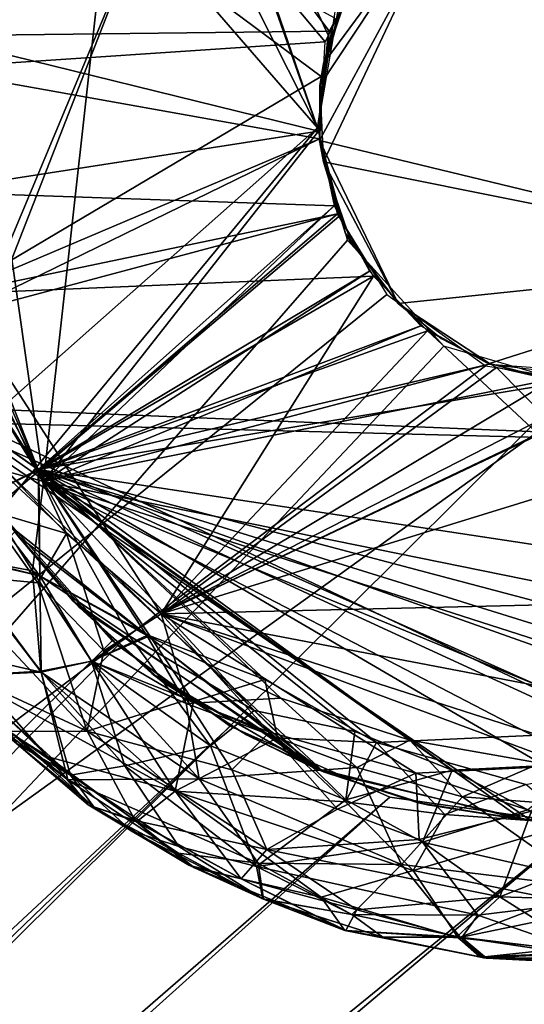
# Model space of a CAD drawing. Header units: inches. Extents: x -7.3 to 7.3, y -7.3 to 7.3.
# Tile 5 of 13: x -0.8 to -0.1, y -1.2 to 0.1. Entities that reach past the tile are written whole.
import ezdxf

# ---------------------------------------------------------------- set-up
doc = ezdxf.new("R2010")
doc.units = ezdxf.units.IN
doc.layers.get('0').update_dxf_attribs({"true_color": 0xc2ced6})

msp = doc.modelspace()

# ---------------------------------------------------------------- linework, layer by layer
for points in [[(-2.1183, 5.0486), (-3.8058, 3.9343), (-0.3764, -0.021), (-2.1183, 5.0486)], [(-0.3764, -0.021), (-0.3511, 0.1433), (-2.1183, 5.0486), (-0.3764, -0.021)], [(-3.7011, -4.0355), (-0.3764, -0.021), (-3.8058, 3.9343), (-3.7011, -4.0355)], [(-0.3635, 0.9169), (-0.9583, 0.231), (-0.8887, -0.429), (-0.3635, 0.9169)], [(-0.3417, 0.9257), (-0.8988, -0.4083), (-0.9546, 0.245), (-0.3417, 0.9257)], [(0.8592, -0.4808), (-0.8988, -0.4083), (-0.3417, 0.9257), (0.8592, -0.4808)], [(-0.3635, 0.9169), (-0.8887, -0.429), (0.8627, -0.4745), (-0.3635, 0.9169)], [(-4.2497, -3.4546), (-0.7818, 0.7818), (-0.3764, -0.021), (-4.2497, -3.4546)], [(-0.7818, 0.7818), (-0.3447, 0.1619), (-0.3764, -0.021), (-0.7818, 0.7818)], [(-0.8727, 0.304), (-0.6236, 0.6814), (-0.7561, -0.5113), (-0.8727, 0.304)], [(-0.7561, -0.5113), (-0.6236, 0.6814), (-0.3747, -0.0257), (-0.7561, -0.5113)], [(-0.3621, 0.1083), (-0.3747, -0.0257), (-0.6236, 0.6814), (-0.3621, 0.1083)], [(-0.3621, 0.1083), (-0.6236, 0.6814), (-0.2951, 0.2331), (-0.3621, 0.1083)], [(-0.715, 0.5888), (-0.3602, 0.113), (-0.9126, 0.1064), (-0.715, 0.5888)], [(-0.715, 0.5888), (-0.2951, 0.2331), (-0.3602, 0.113), (-0.715, 0.5888)], [(-0.7279, 0.5306), (-0.9193, 0.0612), (-0.3654, 0.0981), (-0.7279, 0.5306)], [(-0.3654, 0.0981), (-0.3019, 0.2239), (-0.7279, 0.5306), (-0.3654, 0.0981)], [(-0.8329, 0.393), (-0.88, -0.2513), (-0.3711, 0.0504), (-0.8329, 0.393)], [(-0.3521, 0.131), (-0.8329, 0.393), (-0.3711, 0.0504), (-0.3521, 0.131)], [(-0.3678, 0.0681), (-0.1709, 0.3352), (-0.3733, -0.0385), (-0.3678, 0.0681)], [(-0.1709, 0.3352), (0.313, -0.2047), (-0.3733, -0.0385), (-0.1709, 0.3352)], [(-0.18, 0.3297), (-0.3374, 0.1671), (-0.3732, 0.0375), (-0.18, 0.3297)], [(-0.18, 0.3297), (-0.3732, 0.0375), (-0.3678, -0.0681), (-0.18, 0.3297)], [(-0.1709, 0.3352), (-0.3678, 0.0681), (-0.3297, 0.18), (-0.1709, 0.3352)], [(0.313, -0.2047), (-0.18, 0.3297), (-0.3678, -0.0681), (0.313, -0.2047)], [(-0.9239, -0.1308), (-0.8727, 0.304), (-0.7561, -0.5113), (-0.9239, -0.1308)], [(-0.3374, 0.1671), (-0.3297, 0.18), (-0.3678, 0.0681), (-0.3374, 0.1671)], [(-0.3374, 0.1671), (-0.3678, 0.0681), (-0.3732, 0.0375), (-0.3374, 0.1671)], [(-0.3747, -0.0257), (-0.9126, 0.1064), (-0.3602, 0.113), (-0.3747, -0.0257)], [(-0.9193, 0.0612), (-0.3736, -0.0364), (-0.3654, 0.0981), (-0.9193, 0.0612)], [(-0.3747, -0.0257), (-0.9169, -0.1096), (-0.9126, 0.1064), (-0.3747, -0.0257)], [(-0.8748, -0.2807), (-0.3736, -0.0364), (-0.9193, 0.0612), (-0.8748, -0.2807)], [(-0.3732, 0.0375), (-0.3678, 0.0681), (-0.3733, -0.0385), (-0.3732, 0.0375)], [(-0.3711, 0.0504), (-0.88, -0.2513), (-0.3736, -0.0364), (-0.3711, 0.0504)], [(-0.3678, -0.0681), (-0.3732, 0.0375), (-0.3733, -0.0385), (-0.3678, -0.0681)], [(-4.2497, -3.4546), (-0.3764, -0.021), (-0.3466, -0.1439), (-4.2497, -3.4546)], [(-3.7011, -4.0355), (-0.3347, -0.1767), (-0.3764, -0.021), (-3.7011, -4.0355)], [(-0.9169, -0.1096), (-0.3747, -0.0257), (-0.3532, -0.1294), (-0.9169, -0.1096)], [(-0.7561, -0.5113), (-0.3747, -0.0257), (-0.3532, -0.1294), (-0.7561, -0.5113)], [(-0.3487, -0.1403), (-0.3736, -0.0364), (-0.88, -0.2513), (-0.3487, -0.1403)], [(-0.8748, -0.2807), (-0.3487, -0.1403), (-0.3736, -0.0364), (-0.8748, -0.2807)], [(-0.3733, -0.0385), (-0.2645, -0.2645), (-0.3372, -0.1674), (-0.3733, -0.0385)], [(-0.2645, -0.2645), (-0.3733, -0.0385), (0.313, -0.2047), (-0.2645, -0.2645)], [(-0.3372, -0.1674), (-0.3678, -0.0681), (-0.3733, -0.0385), (-0.3372, -0.1674)], [(-0.3678, -0.0681), (-0.3297, -0.18), (-0.2645, -0.2645), (-0.3678, -0.0681)], [(-0.2645, -0.2645), (0.313, -0.2047), (-0.3678, -0.0681), (-0.2645, -0.2645)], [(-0.3372, -0.1674), (-0.3297, -0.18), (-0.3678, -0.0681), (-0.3372, -0.1674)], [(-0.7635, -0.4948), (-0.9239, -0.2435), (-0.9169, -0.1096), (-0.7635, -0.4948)], [(-0.9169, -0.1096), (-0.3532, -0.1294), (-0.7635, -0.4948), (-0.9169, -0.1096)], [(-0.8808, -0.3098), (-0.9239, -0.1308), (-0.7561, -0.5113), (-0.8808, -0.3098)], [(-0.7635, -0.4948), (-0.3532, -0.1294), (-0.3043, -0.2196), (-0.7635, -0.4948)], [(-0.7561, -0.5113), (-0.3532, -0.1294), (-0.3043, -0.2196), (-0.7561, -0.5113)], [(-4.2497, -3.4546), (-0.3466, -0.1439), (-0.2801, -0.2522), (-4.2497, -3.4546)], [(-0.2986, -0.2268), (-0.3487, -0.1403), (-0.88, -0.2513), (-0.2986, -0.2268)], [(-0.7627, -0.4956), (-0.3487, -0.1403), (-0.8748, -0.2807), (-0.7627, -0.4956)], [(-0.7627, -0.4956), (-0.2986, -0.2268), (-0.3487, -0.1403), (-0.7627, -0.4956)], [(-0.2011, -0.3237), (-0.3347, -0.1767), (-3.7011, -4.0355), (-0.2011, -0.3237)], [(-0.3297, -0.18), (-0.3372, -0.1674), (-0.2645, -0.2645), (-0.3297, -0.18)], [(-0.3372, -0.1674), (-0.2645, -0.2645), (-0.2645, -0.2645), (-0.3372, -0.1674)], [(0.313, -0.2047), (-0.1377, -0.3478), (-0.2645, -0.2645), (0.313, -0.2047)], [(-0.2645, -0.2645), (-0.1377, -0.3478), (0.313, -0.2047), (-0.2645, -0.2645)], [(0.313, -0.2047), (-0.0428, -0.3731), (-0.1377, -0.3478), (0.313, -0.2047)], [(0.313, -0.2047), (-0.1377, -0.3478), (-0.0339, -0.3746), (0.313, -0.2047)], [(-0.2986, -0.2268), (-0.88, -0.2513), (-0.5929, -0.695), (-0.2986, -0.2268)], [(-0.7635, -0.4948), (-0.3043, -0.2196), (-0.233, -0.2954), (-0.7635, -0.4948)], [(-0.2986, -0.2268), (-0.7627, -0.4956), (-0.2236, -0.3024), (-0.2986, -0.2268)], [(-0.7561, -0.5113), (-0.3043, -0.2196), (-0.233, -0.2954), (-0.7561, -0.5113)], [(-0.2986, -0.2268), (-0.5929, -0.695), (-0.2236, -0.3024), (-0.2986, -0.2268)], [(-0.8732, -0.4171), (-0.9239, -0.2435), (-0.7635, -0.4948), (-0.8732, -0.4171)], [(-0.5929, -0.695), (0.8889, -0.2376), (0.1769, -0.3299), (-0.5929, -0.695)], [(-0.5929, -0.695), (0.6417, -0.6658), (0.8889, -0.2376), (-0.5929, -0.695)], [(-4.2497, -3.4546), (-0.2801, -0.2522), (-0.1433, -0.3511), (-4.2497, -3.4546)], [(-0.88, -0.2513), (-0.8751, -0.428), (-0.7242, -0.5835), (-0.88, -0.2513)], [(-0.88, -0.2513), (-0.7242, -0.5835), (-0.5929, -0.695), (-0.88, -0.2513)], [(-0.2047, -0.313), (-0.2645, -0.2645), (-0.1377, -0.3478), (-0.2047, -0.313)], [(-0.1377, -0.3478), (-0.2645, -0.2645), (-0.2047, -0.313), (-0.1377, -0.3478)], [(-0.2645, -0.2645), (-0.2645, -0.2645), (-0.2047, -0.313), (-0.2645, -0.2645)], [(-0.2645, -0.2645), (-0.2047, -0.313), (-0.2047, -0.313), (-0.2645, -0.2645)], [(-0.8748, -0.2807), (-0.8734, -0.4177), (-0.7627, -0.4956), (-0.8748, -0.2807)], [(-0.7635, -0.4948), (-0.233, -0.2954), (-0.1383, -0.3489), (-0.7635, -0.4948)], [(-0.7561, -0.5113), (-0.233, -0.2954), (-0.1383, -0.3489), (-0.7561, -0.5113)], [(-0.8694, -0.4806), (-0.8808, -0.3098), (-0.7561, -0.5113), (-0.8694, -0.4806)], [(0.3561, -0.8438), (-0.2236, -0.3024), (-0.7627, -0.4956), (0.3561, -0.8438)], [(-0.5929, -0.695), (-0.1279, -0.3532), (-0.2236, -0.3024), (-0.5929, -0.695)], [(0.3561, -0.8438), (-0.1279, -0.3532), (-0.2236, -0.3024), (0.3561, -0.8438)], [(-0.2047, -0.313), (-0.2047, -0.313), (-0.1377, -0.3478), (-0.2047, -0.313)], [(-0.2047, -0.313), (-0.1377, -0.3478), (-0.1377, -0.3478), (-0.2047, -0.313)], [(-0.021, -0.3764), (-0.2011, -0.3237), (-3.7011, -4.0355), (-0.021, -0.3764)], [(-0.5929, -0.695), (0.1769, -0.3299), (0.1191, -0.3553), (-0.5929, -0.695)], [(-4.2497, -3.4546), (-0.1433, -0.3511), (0.021, -0.3764), (-4.2497, -3.4546)], [(-0.7635, -0.4948), (-0.1383, -0.3489), (0.0094, -0.3665), (-0.7635, -0.4948)], [(-0.7561, -0.5113), (-0.1383, -0.3489), (0.0021, -0.3588), (-0.7561, -0.5113)], [(-0.1279, -0.3532), (-0.5929, -0.695), (-0.0514, -0.3708), (-0.1279, -0.3532)], [(-0.1377, -0.3478), (-0.1377, -0.3478), (-0.0428, -0.3731), (-0.1377, -0.3478)], [(-0.1377, -0.3478), (-0.0428, -0.3731), (-0.0339, -0.3746), (-0.1377, -0.3478)], [(-0.1279, -0.3532), (0.3561, -0.8438), (-0.0514, -0.3708), (-0.1279, -0.3532)], [(0.5814, -0.6985), (-0.7635, -0.4948), (0.0094, -0.3665), (0.5814, -0.6985)], [(0.5176, -0.7702), (-0.7561, -0.5113), (0.0021, -0.3588), (0.5176, -0.7702)], [(0.0347, -0.3739), (-0.5929, -0.695), (0.1191, -0.3553), (0.0347, -0.3739)], [(0.021, -0.3764), (-0.0825, -5.4722), (-4.2497, -3.4546), (0.021, -0.3764)], [(-3.7011, -4.0355), (0.0534, -5.4739), (-0.021, -0.3764), (-3.7011, -4.0355)], [(0.0347, -0.3739), (-0.0514, -0.3708), (-0.5929, -0.695), (0.0347, -0.3739)], [(0.2542, -0.9536), (-0.8988, -0.4083), (0.8592, -0.4808), (0.2542, -0.9536)], [(-0.8988, -0.4083), (0.2542, -0.9536), (-0.0915, -0.9809), (-0.8988, -0.4083)], [(-0.3814, -0.9085), (-0.8988, -0.4083), (-0.0915, -0.9809), (-0.3814, -0.9085)], [(-0.8006, -0.5749), (-0.8988, -0.4083), (-0.3814, -0.9085), (-0.8006, -0.5749)], [(-0.7627, -0.4956), (-0.8734, -0.4177), (-0.844, -0.5348), (-0.7627, -0.4956)], [(-0.7635, -0.4948), (-0.8441, -0.5348), (-0.8732, -0.4171), (-0.7635, -0.4948)], [(-0.7915, -0.587), (-0.3678, -0.914), (-0.8887, -0.429), (-0.7915, -0.587)], [(-0.3678, -0.914), (-0.0804, -0.9818), (-0.8887, -0.429), (-0.3678, -0.914)], [(-0.8887, -0.429), (-0.0804, -0.9818), (0.2747, -0.9483), (-0.8887, -0.429)], [(0.2747, -0.9483), (0.8627, -0.4745), (-0.8887, -0.429), (0.2747, -0.9483)], [(-0.7242, -0.5835), (-0.8751, -0.428), (-0.8359, -0.5503), (-0.7242, -0.5835)], [(-0.7716, -0.6354), (-0.8829, -0.6146), (-0.8694, -0.4806), (-0.7716, -0.6354)], [(-0.7561, -0.5113), (-0.7716, -0.6354), (-0.8694, -0.4806), (-0.7561, -0.5113)], [(-0.7635, -0.4948), (-0.7612, -0.6424), (-0.8441, -0.5348), (-0.7635, -0.4948)], [(-0.7627, -0.4956), (-0.844, -0.5348), (-0.761, -0.6425), (-0.7627, -0.4956)], [(-0.7635, -0.4948), (0.5814, -0.6985), (0.4529, -0.8173), (-0.7635, -0.4948)], [(0.111, -0.8975), (-0.7635, -0.4948), (0.2908, -0.8692), (0.111, -0.8975)], [(-0.0676, -0.9021), (-0.7635, -0.4948), (0.111, -0.8975), (-0.0676, -0.9021)], [(0.2908, -0.8692), (-0.7635, -0.4948), (0.4529, -0.8173), (0.2908, -0.8692)], [(-0.248, -0.8701), (-0.7635, -0.4948), (-0.0676, -0.9021), (-0.248, -0.8701)], [(-0.248, -0.8701), (-0.4272, -0.8118), (-0.7635, -0.4948), (-0.248, -0.8701)], [(-0.4272, -0.8118), (-0.613, -0.7252), (-0.7635, -0.4948), (-0.4272, -0.8118)], [(-0.7612, -0.6424), (-0.7635, -0.4948), (-0.613, -0.7252), (-0.7612, -0.6424)], [(-0.7627, -0.4956), (-0.761, -0.6425), (-0.6088, -0.7257), (-0.7627, -0.4956)], [(-0.7627, -0.4956), (-0.6088, -0.7257), (-0.4492, -0.7862), (-0.7627, -0.4956)], [(-0.2942, -0.8734), (-0.7627, -0.4956), (-0.4492, -0.7862), (-0.2942, -0.8734)], [(0.3561, -0.8438), (-0.7627, -0.4956), (-0.2942, -0.8734), (0.3561, -0.8438)], [(-0.7716, -0.6354), (-0.7561, -0.5113), (-0.6373, -0.7254), (-0.7716, -0.6354)], [(0.3294, -0.8603), (-0.7561, -0.5113), (0.5176, -0.7702), (0.3294, -0.8603)], [(0.1604, -0.8897), (-0.7561, -0.5113), (0.3294, -0.8603), (0.1604, -0.8897)], [(-0.7561, -0.5113), (0.1604, -0.8897), (-0.0034, -0.9028), (-0.7561, -0.5113)], [(-0.1897, -0.9119), (-0.7561, -0.5113), (-0.0034, -0.9028), (-0.1897, -0.9119)], [(-0.7561, -0.5113), (-0.1897, -0.9119), (-0.3244, -0.8581), (-0.7561, -0.5113)], [(-0.7561, -0.5113), (-0.4642, -0.829), (-0.6373, -0.7254), (-0.7561, -0.5113)], [(-0.4642, -0.829), (-0.7561, -0.5113), (-0.3244, -0.8581), (-0.4642, -0.829)], [(-0.8267, -0.5431), (-0.6529, -0.7389), (-5.0268, -5.2195), (-0.8267, -0.5431)], [(-0.761, -0.6425), (-0.844, -0.5348), (-0.8826, -0.6145), (-0.761, -0.6425)], [(-0.7612, -0.6424), (-0.8805, -0.6129), (-0.8441, -0.5348), (-0.7612, -0.6424)], [(-0.764, -0.652), (-0.8359, -0.5503), (-0.8998, -0.6389), (-0.764, -0.652)], [(-0.7242, -0.5835), (-0.8359, -0.5503), (-0.764, -0.652), (-0.7242, -0.5835)], [(-0.7958, -0.5814), (-5.1056, -5.1411), (-0.6608, -0.7326), (-0.7958, -0.5814)], [(-0.3814, -0.9085), (-0.7151, -0.6775), (-0.8006, -0.5749), (-0.3814, -0.9085)], [(-0.7915, -0.587), (-0.8006, -0.5749), (-0.7151, -0.6775), (-0.7915, -0.587)], [(-0.7064, -0.6864), (-0.3678, -0.914), (-0.7915, -0.587), (-0.7064, -0.6864)], [(-0.7151, -0.6775), (-0.7064, -0.6864), (-0.7915, -0.587), (-0.7151, -0.6775)], [(-0.7242, -0.5835), (-0.764, -0.652), (-0.6724, -0.7465), (-0.7242, -0.5835)], [(-0.7242, -0.5835), (-0.6724, -0.7465), (-0.5929, -0.695), (-0.7242, -0.5835)], [(-0.761, -0.6425), (-0.8826, -0.6145), (-0.7593, -0.7758), (-0.761, -0.6425)], [(-0.7593, -0.7758), (-0.8826, -0.6145), (-0.8672, -0.7812), (-0.7593, -0.7758)], [(-0.7612, -0.6424), (-0.7593, -0.7758), (-0.8805, -0.6129), (-0.7612, -0.6424)], [(-0.7593, -0.7758), (-0.8783, -0.7485), (-0.8805, -0.6129), (-0.7593, -0.7758)], [(-0.7596, -0.7744), (-0.8693, -0.7809), (-0.8829, -0.6146), (-0.7596, -0.7744)], [(-0.7716, -0.6354), (-0.7596, -0.7744), (-0.8829, -0.6146), (-0.7716, -0.6354)], [(-0.764, -0.652), (-0.8998, -0.6389), (-0.6958, -0.8576), (-0.764, -0.652)], [(-0.6958, -0.8576), (-0.8998, -0.6389), (-0.8307, -0.7954), (-0.6958, -0.8576)], [(-0.6373, -0.7254), (-0.6897, -0.7606), (-0.7716, -0.6354), (-0.6373, -0.7254)], [(-0.6897, -0.7606), (-0.7596, -0.7744), (-0.7716, -0.6354), (-0.6897, -0.7606)], [(-0.6724, -0.7465), (-0.764, -0.652), (-0.6958, -0.8576), (-0.6724, -0.7465)], [(-0.613, -0.7252), (-0.6897, -0.7607), (-0.7612, -0.6424), (-0.613, -0.7252)], [(-0.6897, -0.7607), (-0.7593, -0.7758), (-0.7612, -0.6424), (-0.6897, -0.7607)], [(-0.6897, -0.7607), (-0.761, -0.6425), (-0.7593, -0.7758), (-0.6897, -0.7607)], [(-0.6088, -0.7257), (-0.761, -0.6425), (-0.6897, -0.7607), (-0.6088, -0.7257)], [(0.6417, -0.6658), (-0.5929, -0.695), (0.3058, -0.8669), (0.6417, -0.6658)], [(-0.6061, -0.7776), (-0.7151, -0.6775), (-0.3814, -0.9085), (-0.6061, -0.7776)], [(-0.7064, -0.6864), (-0.7151, -0.6775), (-0.6061, -0.7776), (-0.7064, -0.6864)], [(-0.5898, -0.7904), (-0.3678, -0.914), (-0.7064, -0.6864), (-0.5898, -0.7904)], [(-0.6061, -0.7776), (-0.5898, -0.7904), (-0.7064, -0.6864), (-0.6061, -0.7776)], [(-0.5929, -0.695), (-0.6724, -0.7465), (-0.5573, -0.8143), (-0.5929, -0.695)], [(-0.2397, -0.9161), (-0.5929, -0.695), (-0.4429, -0.8593), (-0.2397, -0.9161)], [(-0.2397, -0.9161), (-0.0278, -0.9053), (-0.5929, -0.695), (-0.2397, -0.9161)], [(0.1141, -0.9224), (-0.5929, -0.695), (-0.0278, -0.9053), (0.1141, -0.9224)], [(-0.5929, -0.695), (0.1141, -0.9224), (0.3058, -0.8669), (-0.5929, -0.695)], [(-0.5929, -0.695), (-0.5573, -0.8143), (-0.4429, -0.8593), (-0.5929, -0.695)], [(-0.4973, -0.8508), (-0.6608, -0.7326), (-5.1056, -5.1411), (-0.4973, -0.8508)], [(-0.5585, -0.8195), (-0.6897, -0.7607), (-0.613, -0.7252), (-0.5585, -0.8195)], [(-0.5246, -0.8781), (-0.6897, -0.7606), (-0.6373, -0.7254), (-0.5246, -0.8781)], [(-0.6088, -0.7257), (-0.6897, -0.7607), (-0.548, -0.8167), (-0.6088, -0.7257)], [(-0.4642, -0.829), (-0.5246, -0.8781), (-0.6373, -0.7254), (-0.4642, -0.829)], [(-0.4272, -0.8118), (-0.5585, -0.8195), (-0.613, -0.7252), (-0.4272, -0.8118)], [(-0.4492, -0.7862), (-0.6088, -0.7257), (-0.548, -0.8167), (-0.4492, -0.7862)], [(-5.0268, -5.2195), (-0.6529, -0.7389), (-0.4973, -0.8508), (-5.0268, -5.2195)], [(-0.7225, -0.9251), (-0.8309, -0.8351), (-0.8783, -0.7485), (-0.7225, -0.9251)], [(-0.7225, -0.9251), (-0.8783, -0.7485), (-0.7593, -0.7758), (-0.7225, -0.9251)], [(-0.5573, -0.8143), (-0.6724, -0.7465), (-0.6958, -0.8576), (-0.5573, -0.8143)], [(-0.6432, -0.9058), (-0.7596, -0.7744), (-0.6897, -0.7606), (-0.6432, -0.9058)], [(-0.5402, -0.9238), (-0.7593, -0.7758), (-0.6897, -0.7607), (-0.5402, -0.9238)], [(-0.6897, -0.7607), (-0.7593, -0.7758), (-0.5735, -0.9411), (-0.6897, -0.7607)], [(-0.5246, -0.8781), (-0.6432, -0.9058), (-0.6897, -0.7606), (-0.5246, -0.8781)], [(-0.5585, -0.8195), (-0.5402, -0.9238), (-0.6897, -0.7607), (-0.5585, -0.8195)], [(-0.548, -0.8167), (-0.6897, -0.7607), (-0.5735, -0.9411), (-0.548, -0.8167)], [(-0.8693, -0.7809), (-0.7596, -0.7744), (-0.7186, -0.9189), (-0.8693, -0.7809)], [(-0.7593, -0.7758), (-0.8672, -0.7812), (-0.5735, -0.9411), (-0.7593, -0.7758)], [(-0.7596, -0.7744), (-0.6432, -0.9058), (-0.7186, -0.9189), (-0.7596, -0.7744)], [(-0.7225, -0.9251), (-0.7593, -0.7758), (-0.5402, -0.9238), (-0.7225, -0.9251)], [(-0.3814, -0.9085), (-0.4808, -0.8592), (-0.6061, -0.7776), (-0.3814, -0.9085)], [(-0.5898, -0.7904), (-0.6061, -0.7776), (-0.4808, -0.8592), (-0.5898, -0.7904)], [(-0.7186, -0.9189), (-0.7937, -0.875), (-0.8693, -0.7809), (-0.7186, -0.9189)], [(-0.7497, -0.8932), (-0.8672, -0.7812), (-0.8354, -0.8393), (-0.7497, -0.8932)], [(-0.5735, -0.9411), (-0.8672, -0.7812), (-0.7497, -0.8932), (-0.5735, -0.9411)], [(-0.4745, -0.8627), (-0.3678, -0.914), (-0.5898, -0.7904), (-0.4745, -0.8627)], [(-0.4808, -0.8592), (-0.4745, -0.8627), (-0.5898, -0.7904), (-0.4808, -0.8592)], [(-0.4492, -0.7862), (-0.548, -0.8167), (-0.4317, -0.8672), (-0.4492, -0.7862)], [(-0.2942, -0.8734), (-0.4492, -0.7862), (-0.4317, -0.8672), (-0.2942, -0.8734)], [(-0.6958, -0.8576), (-0.8307, -0.7954), (-0.8032, -0.8581), (-0.6958, -0.8576)], [(-0.5573, -0.8143), (-0.6958, -0.8576), (-0.4951, -0.9116), (-0.5573, -0.8143)], [(-0.4317, -0.8672), (-0.548, -0.8167), (-0.5735, -0.9411), (-0.4317, -0.8672)], [(-0.4272, -0.8118), (-0.3215, -0.9082), (-0.5585, -0.8195), (-0.4272, -0.8118)], [(-0.4429, -0.8593), (-0.5573, -0.8143), (-0.4951, -0.9116), (-0.4429, -0.8593)], [(-0.248, -0.8701), (-0.3215, -0.9082), (-0.4272, -0.8118), (-0.248, -0.8701)], [(-0.3215, -0.9082), (-0.5402, -0.9238), (-0.5585, -0.8195), (-0.3215, -0.9082)], [(-0.4642, -0.829), (-0.3369, -0.953), (-0.5246, -0.8781), (-0.4642, -0.829)], [(-0.3244, -0.8581), (-0.3369, -0.953), (-0.4642, -0.829), (-0.3244, -0.8581)], [(-0.8309, -0.8351), (-0.7225, -0.9251), (-0.8354, -0.8393), (-0.8309, -0.8351)], [(-0.7497, -0.8932), (-0.8354, -0.8393), (-0.694, -0.9598), (-0.7497, -0.8932)], [(-0.7225, -0.9251), (-0.694, -0.9598), (-0.8354, -0.8393), (-0.7225, -0.9251)], [(0.3561, -0.8438), (-0.2942, -0.8734), (-0.0875, -0.9318), (0.3561, -0.8438)], [(-0.2759, -0.9492), (-0.4973, -0.8508), (-5.1056, -5.1411), (-0.2759, -0.9492)], [(-5.0268, -5.2195), (-0.4973, -0.8508), (-0.2759, -0.9492), (-5.0268, -5.2195)], [(-0.6958, -0.8576), (-0.8032, -0.8581), (-0.6289, -0.9818), (-0.6958, -0.8576)], [(-0.6289, -0.9818), (-0.8032, -0.8581), (-0.6865, -0.9627), (-0.6289, -0.9818)], [(-0.8032, -0.8581), (-0.7937, -0.875), (-0.6865, -0.9627), (-0.8032, -0.8581)], [(-0.4466, -1.0218), (-0.6958, -0.8576), (-0.6289, -0.9818), (-0.4466, -1.0218)], [(-0.4951, -0.9116), (-0.6958, -0.8576), (-0.4466, -1.0218), (-0.4951, -0.9116)], [(-0.4429, -0.8593), (-0.4951, -0.9116), (-0.3486, -0.966), (-0.4429, -0.8593)], [(-0.4745, -0.8627), (-0.4808, -0.8592), (-0.3814, -0.9085), (-0.4745, -0.8627)], [(-0.2397, -0.9161), (-0.4429, -0.8593), (-0.3486, -0.966), (-0.2397, -0.9161)], [(-0.1897, -0.9119), (-0.3369, -0.953), (-0.3244, -0.8581), (-0.1897, -0.9119)], [(-0.4317, -0.8672), (-0.5735, -0.9411), (-0.3376, -0.9556), (-0.4317, -0.8672)], [(-0.3814, -0.9085), (-0.3678, -0.914), (-0.4745, -0.8627), (-0.3814, -0.9085)], [(-0.2942, -0.8734), (-0.4317, -0.8672), (-0.3376, -0.9556), (-0.2942, -0.8734)], [(-0.2942, -0.8734), (-0.3376, -0.9556), (-0.1998, -0.9731), (-0.2942, -0.8734)], [(-0.1751, -0.9489), (-0.3215, -0.9082), (-0.248, -0.8701), (-0.1751, -0.9489)], [(-0.0875, -0.9318), (-0.2942, -0.8734), (-0.1998, -0.9731), (-0.0875, -0.9318)], [(-0.0676, -0.9021), (-0.1751, -0.9489), (-0.248, -0.8701), (-0.0676, -0.9021)], [(-0.7937, -0.875), (-0.7186, -0.9189), (-0.6865, -0.9627), (-0.7937, -0.875)], [(-0.5246, -0.8781), (-0.4606, -1.0453), (-0.6432, -0.9058), (-0.5246, -0.8781)], [(-0.3369, -0.953), (-0.4606, -1.0453), (-0.5246, -0.8781), (-0.3369, -0.953)], [(-0.6273, -0.9834), (-0.7497, -0.8932), (-0.694, -0.9598), (-0.6273, -0.9834)], [(-0.5735, -0.9411), (-0.7497, -0.8932), (-0.6273, -0.9834), (-0.5735, -0.9411)], [(-0.6432, -0.9058), (-0.5685, -1.0176), (-0.7186, -0.9189), (-0.6432, -0.9058)], [(-0.4606, -1.0453), (-0.5685, -1.0176), (-0.6432, -0.9058), (-0.4606, -1.0453)], [(-0.3215, -0.9082), (-0.2598, -1.0427), (-0.5402, -0.9238), (-0.3215, -0.9082)], [(-0.3486, -0.966), (-0.4951, -0.9116), (-0.4466, -1.0218), (-0.3486, -0.966)], [(-0.0915, -0.9809), (-0.238, -0.9568), (-0.3814, -0.9085), (-0.0915, -0.9809)], [(-0.3678, -0.914), (-0.3814, -0.9085), (-0.238, -0.9568), (-0.3678, -0.914)], [(-0.3678, -0.914), (-0.2238, -0.9599), (-0.0804, -0.9818), (-0.3678, -0.914)], [(-0.238, -0.9568), (-0.2238, -0.9599), (-0.3678, -0.914), (-0.238, -0.9568)], [(-0.1897, -0.9119), (-0.2308, -1.0119), (-0.3369, -0.953), (-0.1897, -0.9119)], [(-0.2598, -1.0427), (-0.3215, -0.9082), (-0.1751, -0.9489), (-0.2598, -1.0427)], [(-0.0278, -0.9053), (-0.2397, -0.9161), (-0.0793, -0.9688), (-0.0278, -0.9053)], [(-0.0845, -0.9669), (-0.2308, -1.0119), (-0.1897, -0.9119), (-0.0845, -0.9669)], [(-0.0034, -0.9028), (-0.0845, -0.9669), (-0.1897, -0.9119), (-0.0034, -0.9028)], [(-0.0676, -0.9021), (0.0037, -0.962), (-0.1751, -0.9489), (-0.0676, -0.9021)], [(-0.5402, -0.9238), (-0.4587, -1.0408), (-0.7225, -0.9251), (-0.5402, -0.9238)], [(-0.569, -1.0268), (-0.694, -0.9598), (-0.7225, -0.9251), (-0.569, -1.0268)], [(-0.4587, -1.0408), (-0.569, -1.0268), (-0.7225, -0.9251), (-0.4587, -1.0408)], [(-0.5685, -1.0176), (-0.6347, -0.996), (-0.7186, -0.9189), (-0.5685, -1.0176)], [(-0.7186, -0.9189), (-0.6347, -0.996), (-0.6865, -0.9627), (-0.7186, -0.9189)], [(-0.2598, -1.0427), (-0.4587, -1.0408), (-0.5402, -0.9238), (-0.2598, -1.0427)], [(-0.2397, -0.9161), (-0.3486, -0.966), (-0.2351, -1.0082), (-0.2397, -0.9161)], [(-0.2397, -0.9161), (-0.2351, -1.0082), (-0.0793, -0.9688), (-0.2397, -0.9161)], [(-0.5735, -0.9411), (-0.6273, -0.9834), (-0.482, -1.0624), (-0.5735, -0.9411)], [(-0.371, -1.0879), (-0.5735, -0.9411), (-0.482, -1.0624), (-0.371, -1.0879)], [(-0.5735, -0.9411), (-0.371, -1.0879), (-0.2434, -1.0511), (-0.5735, -0.9411)], [(-0.3376, -0.9556), (-0.5735, -0.9411), (-0.2434, -1.0511), (-0.3376, -0.9556)], [(-0.0875, -0.9318), (-0.1998, -0.9731), (-0.0232, -0.986), (-0.0875, -0.9318)], [(-0.0122, -0.9871), (-0.2759, -0.9492), (-5.1056, -5.1411), (-0.0122, -0.9871)], [(-5.0268, -5.2195), (-0.2759, -0.9492), (-0.0122, -0.9871), (-5.0268, -5.2195)], [(-0.2308, -1.0119), (-0.4606, -1.0453), (-0.3369, -0.953), (-0.2308, -1.0119)], [(-0.1998, -0.9731), (-0.3376, -0.9556), (-0.2434, -1.0511), (-0.1998, -0.9731)], [(0.0018, -1.0746), (-0.2598, -1.0427), (-0.1751, -0.9489), (0.0018, -1.0746)], [(0.0037, -0.962), (0.0018, -1.0746), (-0.1751, -0.9489), (0.0037, -0.962)], [(0.0628, -0.9841), (-0.0915, -0.9809), (0.2542, -0.9536), (0.0628, -0.9841)], [(-0.5545, -1.0437), (-0.694, -0.9598), (-0.569, -1.0268), (-0.5545, -1.0437)], [(-0.6273, -0.9834), (-0.694, -0.9598), (-0.5545, -1.0437), (-0.6273, -0.9834)], [(-0.5469, -1.0471), (-0.6865, -0.9627), (-0.6347, -0.996), (-0.5469, -1.0471)], [(-0.6289, -0.9818), (-0.6865, -0.9627), (-0.5469, -1.0471), (-0.6289, -0.9818)], [(-0.3486, -0.966), (-0.4466, -1.0218), (-0.2351, -1.0082), (-0.3486, -0.966)], [(-0.2238, -0.9599), (-0.238, -0.9568), (-0.0915, -0.9809), (-0.2238, -0.9599)], [(-0.0793, -0.9688), (-0.2351, -1.0082), (-0.1234, -1.0874), (-0.0793, -0.9688)], [(-0.0845, -0.9669), (0.0835, -1.0838), (-0.2308, -1.0119), (-0.0845, -0.9669)], [(-0.0915, -0.9809), (-0.0804, -0.9818), (-0.2238, -0.9599), (-0.0915, -0.9809)], [(0.069, -1.0113), (-0.0793, -0.9688), (-0.1234, -1.0874), (0.069, -1.0113)], [(-0.482, -1.0624), (-0.6289, -0.9818), (-0.5469, -1.0471), (-0.482, -1.0624)], [(-0.4466, -1.0218), (-0.6289, -0.9818), (-0.482, -1.0624), (-0.4466, -1.0218)], [(-0.0232, -0.986), (-0.1998, -0.9731), (-0.2434, -1.0511), (-0.0232, -0.986)], [(-0.0804, -0.9818), (-0.0915, -0.9809), (0.0628, -0.9841), (-0.0804, -0.9818)], [(-5.1056, -5.1411), (1.0348, -1.0349), (-0.0122, -0.9871), (-5.1056, -5.1411)], [(-5.0268, -5.2195), (-0.0122, -0.9871), (4.931, -5.3079), (-5.0268, -5.2195)], [(-0.4518, -1.0904), (-0.5469, -1.0471), (-0.6347, -0.996), (-0.4518, -1.0904)], [(-0.4518, -1.0904), (-0.6347, -0.996), (-0.5685, -1.0176), (-0.4518, -1.0904)], [(-0.482, -1.0624), (-0.6273, -0.9834), (-0.5545, -1.0437), (-0.482, -1.0624)], [(-0.0232, -0.986), (-0.2434, -1.0511), (0.0152, -1.1035), (-0.0232, -0.986)], [(-0.2351, -1.0082), (-0.4466, -1.0218), (-0.1234, -1.0874), (-0.2351, -1.0082)], [(-0.4606, -1.0453), (-0.4518, -1.0904), (-0.5685, -1.0176), (-0.4606, -1.0453)], [(-0.4466, -1.0218), (-0.482, -1.0624), (-0.3218, -1.1056), (-0.4466, -1.0218)], [(-0.2308, -1.0119), (-0.1538, -1.1129), (-0.4606, -1.0453), (-0.2308, -1.0119)], [(-0.1234, -1.0874), (-0.4466, -1.0218), (-0.3218, -1.1056), (-0.1234, -1.0874)], [(0.0835, -1.0838), (-0.1538, -1.1129), (-0.2308, -1.0119), (0.0835, -1.0838)], [(0.069, -1.0113), (-0.1234, -1.0874), (0.151, -1.0957), (0.069, -1.0113)], [(-0.4587, -1.0408), (-0.4511, -1.0906), (-0.569, -1.0268), (-0.4587, -1.0408)], [(-0.4511, -1.0906), (-0.5545, -1.0437), (-0.569, -1.0268), (-0.4511, -1.0906)], [(-0.3383, -1.134), (-0.5545, -1.0437), (-0.4511, -1.0906), (-0.3383, -1.134)], [(-0.482, -1.0624), (-0.5545, -1.0437), (-0.3383, -1.134), (-0.482, -1.0624)], [(-0.3368, -1.1344), (-0.5469, -1.0471), (-0.4518, -1.0904), (-0.3368, -1.1344)], [(-0.482, -1.0624), (-0.5469, -1.0471), (-0.3368, -1.1344), (-0.482, -1.0624)], [(-0.1538, -1.1129), (-0.3288, -1.1118), (-0.4606, -1.0453), (-0.1538, -1.1129)], [(-0.3288, -1.1118), (-0.4518, -1.0904), (-0.4606, -1.0453), (-0.3288, -1.1118)], [(-0.2598, -1.0427), (-0.3288, -1.1118), (-0.4587, -1.0408), (-0.2598, -1.0427)], [(-0.3288, -1.1118), (-0.4511, -1.0906), (-0.4587, -1.0408), (-0.3288, -1.1118)], [(-0.2434, -1.0511), (-0.371, -1.0879), (-0.181, -1.1442), (-0.2434, -1.0511)], [(-0.1783, -1.1433), (-0.3288, -1.1118), (-0.2598, -1.0427), (-0.1783, -1.1433)], [(0.0018, -1.0746), (-0.1783, -1.1433), (-0.2598, -1.0427), (0.0018, -1.0746)], [(0.0152, -1.1035), (-0.2434, -1.0511), (-0.181, -1.1442), (0.0152, -1.1035)], [(-0.3218, -1.1056), (-0.482, -1.0624), (-0.3368, -1.1344), (-0.3218, -1.1056)], [(-0.371, -1.0879), (-0.482, -1.0624), (-0.3383, -1.134), (-0.371, -1.0879)], [(0.0018, -1.0746), (0.0003, -1.165), (-0.1783, -1.1433), (0.0018, -1.0746)], [(-0.3368, -1.1344), (-0.4518, -1.0904), (-0.2856, -1.1436), (-0.3368, -1.1344)], [(-0.2856, -1.1436), (-0.4518, -1.0904), (-0.3288, -1.1118), (-0.2856, -1.1436)], [(-0.4511, -1.0906), (-0.2856, -1.1436), (-0.3383, -1.134), (-0.4511, -1.0906)], [(-0.2856, -1.1436), (-0.4511, -1.0906), (-0.3288, -1.1118), (-0.2856, -1.1436)], [(-0.181, -1.1442), (-0.371, -1.0879), (-0.3383, -1.134), (-0.181, -1.1442)], [(-0.1234, -1.0874), (-0.3218, -1.1056), (-0.1829, -1.1428), (-0.1234, -1.0874)], [(-0.1234, -1.0874), (-0.1829, -1.1428), (-0.0014, -1.1649), (-0.1234, -1.0874)], [(0.0835, -1.0838), (0.0176, -1.1726), (-0.1538, -1.1129), (0.0835, -1.0838)], [(-0.1234, -1.0874), (-0.0014, -1.1649), (0.151, -1.0957), (-0.1234, -1.0874)], [(-0.1829, -1.1428), (-0.3218, -1.1056), (-0.3368, -1.1344), (-0.1829, -1.1428)], [(0.0152, -1.1035), (-0.181, -1.1442), (-0.0403, -1.1598), (0.0152, -1.1035)], [(-0.1761, -1.1441), (-0.2856, -1.1436), (-0.3288, -1.1118), (-0.1761, -1.1441)], [(-0.1761, -1.1441), (-0.3288, -1.1118), (-0.1538, -1.1129), (-0.1761, -1.1441)], [(-0.1783, -1.1433), (-0.2856, -1.1436), (-0.3288, -1.1118), (-0.1783, -1.1433)], [(-0.1538, -1.1129), (0.0176, -1.1726), (-0.1761, -1.1441), (-0.1538, -1.1129)], [(-0.3383, -1.134), (-0.2856, -1.1436), (-0.149, -1.1713), (-0.3383, -1.134)], [(-0.181, -1.1442), (-0.3383, -1.134), (-0.149, -1.1713), (-0.181, -1.1442)], [(-0.3368, -1.1344), (-0.2856, -1.1436), (-0.1516, -1.1709), (-0.3368, -1.1344)], [(-0.1829, -1.1428), (-0.3368, -1.1344), (-0.1516, -1.1709), (-0.1829, -1.1428)], [(-0.1783, -1.1433), (-0.1457, -1.172), (-0.2856, -1.1436), (-0.1783, -1.1433)], [(-0.1761, -1.1441), (-0.1419, -1.1727), (-0.2856, -1.1436), (-0.1761, -1.1441)], [(-0.2856, -1.1436), (-0.1419, -1.1727), (-0.1516, -1.1709), (-0.2856, -1.1436)], [(-0.2856, -1.1436), (-0.1457, -1.172), (-0.149, -1.1713), (-0.2856, -1.1436)], [(-0.0014, -1.1649), (-0.1829, -1.1428), (-0.1516, -1.1709), (-0.0014, -1.1649)], [(-0.0403, -1.1598), (-0.181, -1.1442), (-0.149, -1.1713), (-0.0403, -1.1598)], [(0.0003, -1.165), (-0.1457, -1.172), (-0.1783, -1.1433), (0.0003, -1.165)], [(0.0176, -1.1726), (-0.1419, -1.1727), (-0.1761, -1.1441), (0.0176, -1.1726)], [(-0.0403, -1.1598), (-0.149, -1.1713), (0.0605, -1.1754), (-0.0403, -1.1598)], [(-0.0014, -1.1649), (-0.1516, -1.1709), (0.0572, -1.1826), (-0.0014, -1.1649)], [(0.0572, -1.1826), (-0.1516, -1.1709), (-0.1419, -1.1727), (0.0572, -1.1826)], [(0.0431, -1.1825), (-0.149, -1.1713), (-0.1457, -1.172), (0.0431, -1.1825)], [(0.0605, -1.1754), (-0.149, -1.1713), (0.0431, -1.1825), (0.0605, -1.1754)], [(0.0003, -1.165), (0.0431, -1.1825), (-0.1457, -1.172), (0.0003, -1.165)], [(-0.1419, -1.1727), (0.0176, -1.1726), (0.0572, -1.1826), (-0.1419, -1.1727)]]:
    msp.add_lwpolyline(points)

doc.saveas('drawing.dxf')
